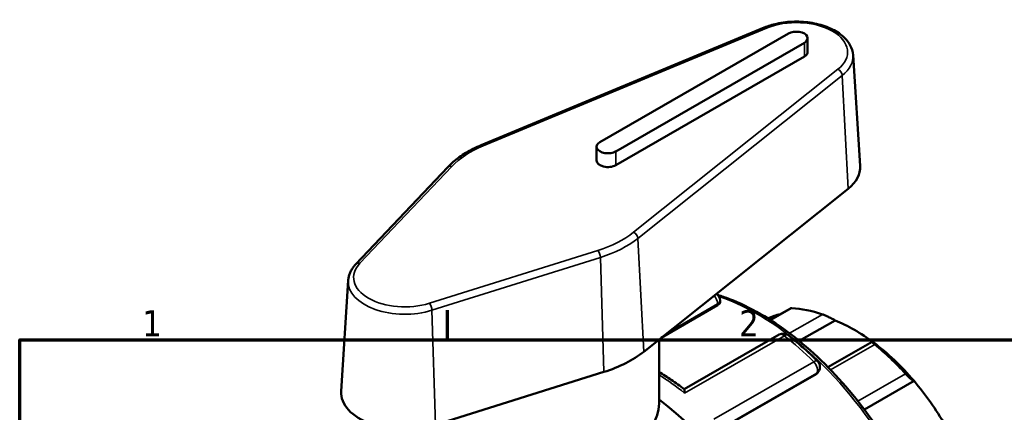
# Model space of a CAD drawing. Header units: millimetres. Extents: x 0 to 900, y -246 to 612.
# Tile 6 of 10: x 20 to 135, y 565 to 611. Entities that reach past the tile are written whole.
import ezdxf

# ---------------------------------------------------------------- set-up
doc = ezdxf.new("R2010")
doc.units = ezdxf.units.MM
for name, color, linetype, lineweight in [('Border (ANSI)', 7, 'Continuous', 70), ('Visible (ANSI)', 7, 'Continuous', 50), ('Visible Narrow (ANSI)', 7, 'Continuous', 35)]:
    doc.layers.add(name, color=color, linetype=linetype, lineweight=lineweight)
doc.styles.add('Note Text (ANSI)', font='tahoma.ttf')

# ---------------------------------------------------------------- blocks, each defined once
blk = doc.blocks.new('Borders Default Border')
at = {"layer": 'Border (ANSI)'}
blk.add_line((70.08, 574), (70.08, 577.45), dxfattribs=at)
at = {"layer": 'Border (ANSI)', "flags": 128}
blk.add_lwpolyline([(20, 20), (20, 574), (821, 574), (821, 20), (20, 20)], dxfattribs=at)
at = {"layer": 'Border (ANSI)', "char_height": 3.05, "attachment_point": 7, "style": 'Note Text (ANSI)'}
for s, insert in [('2', (104.2, 574.4)), ('1', (34.35, 574.4))]:
    blk.add_mtext(s, dxfattribs=dict(at, insert=insert))

msp = doc.modelspace()

# ---------------------------------------------------------------- linework, layer by layer
at = {"layer": 'Visible (ANSI)'}
for p, q in [((107.141, 610.538), (74.004, 596.762)), ((109.961, 609.829), (87.9, 597.124)), ((89.766, 596.049), (111.828, 608.754)), ((112.215, 607.672), (112.215, 609.291)), ((117.522, 607.318), (118.354, 594.342)), ((111.828, 607.135), (89.766, 594.43)), ((87.513, 594.968), (87.513, 596.587)), ((70.102, 594.205), (59.349, 582.856)), ((93.024, 572.584), (116.947, 591.667)), ((58.447, 580.931), (57.615, 567.955)), ((101.962, 578.575), (101.962, 578.375)), ((101.681, 578.022), (95.063, 574.21)), ((110.193, 577.661), (107.842, 576.307)), ((115.42, 576.258), (111.231, 573.846)), ((94.821, 566.533), (94.821, 574.017)), ((108.881, 574.594), (97.774, 568.198)), ((119.746, 573.74), (114.593, 570.773)), ((68.65, 564.023), (88.357, 570.215)), ((113.213, 569.977), (102.601, 563.866)), ((113.482, 570.257), (113.408, 570.152)), ((124.664, 569.163), (118.851, 565.816))]:
    msp.add_line(p, q, dxfattribs=at)
for centre, start, end in [((101.002, 578.575), 0, 56.24657), ((109.36, 573.762), 51.5908, 119.93599), ((112.696, 570.808), 324.97291, 45.5101)]:
    msp.add_arc(centre, 0.96, start, end, dxfattribs=at)
for centre, major_axis, ratio, start_param, end_param in [((110.895, 609.291), (1.32, 0), 0.5758617, 5.4977871, 8.6393798), ((110.895, 607.672), (1.32, 0), 0.5758617, 5.4977871, 6.2831853), ((88.833, 596.587), (-1.32, 0), 0.5758617, 5.4977871, 8.6393798), ((88.833, 594.968), (-1.32, 0), 0.5758617, 0, 2.3561945), ((110.895, 594.183), (7.465, 0), 0.5758617, 5.6578905, 6.3201086), ((117.004, 557.233), (-11.178, 19.411), 0.5780931, 5.6943142, 5.933446), ((117.683, 557.623), (-10.699, 18.58), 0.5780931, 6.1054024, 6.2322314), ((117.683, 557.623), (-10.699, 18.58), 0.5780931, 5.3499073, 5.6495344), ((117.683, 557.623), (-10.699, 18.58), 0.5780931, 5.0212158, 5.3499073), ((117.004, 557.233), (11.178, -19.411), 0.5780931, 1.924403, 2.1635348), ((81.621, 577.325), (14.065, 0), 0.5758617, 5.2118556, 5.6578905), ((117.683, 557.623), (-10.699, 18.58), 0.5780931, 4.7215888, 5.0212158), ((65.074, 567.797), (-7.465, 0), 0.5758617, 6.2462621, 8.3534483), ((91.237, 542.394), (16.468, -28.597), 0.5780931, 5.8321585, 8.4871392), ((81.621, 566.533), (-13.2, 0), 0.5758617, 0.3177162, 3.1415927)]:
    msp.add_ellipse(centre, major_axis=major_axis, ratio=ratio, start_param=start_param, end_param=end_param, dxfattribs=at)
for points, knots in [([(117.522, 607.318), (117.496, 607.729), (117.371, 608.133), (116.94, 608.914), (116.618, 609.284), (115.792, 609.97), (115.271, 610.275), (114.098, 610.771), (113.443, 610.959), (112.077, 611.2), (111.366, 611.253), (109.953, 611.223), (109.252, 611.139), (108.079, 610.878), (107.592, 610.726), (107.141, 610.538)], [5.5347104, 5.5347104, 5.5347104, 5.5347104, 5.805622, 5.805622, 6.1045759, 6.1045759, 6.435566, 6.435566, 6.7719774, 6.7719774, 7.1057726, 7.1057726, 7.4385465, 7.4385465, 7.6938782, 7.6938782, 7.6938782, 7.6938782]), ([(74.004, 596.762), (73.687, 596.63), (73.38, 596.49), (72.787, 596.194), (72.501, 596.038), (71.952, 595.71), (71.69, 595.538), (71.19, 595.181), (70.953, 594.995), (70.506, 594.61), (70.297, 594.41), (70.102, 594.205)], [1.41069292, 1.41069292, 1.41069292, 1.41069292, 1.49989991, 1.49989991, 1.5891069, 1.5891069, 1.67831388, 1.67831388, 1.76752087, 1.76752087, 1.85672786, 1.85672786, 1.85672786, 1.85672786]), ([(59.349, 582.856), (59.244, 582.746), (59.147, 582.631), (58.97, 582.394), (58.889, 582.271), (58.747, 582.019), (58.685, 581.889), (58.581, 581.623), (58.539, 581.487), (58.476, 581.212), (58.456, 581.072), (58.447, 580.931)], [1.85672786, 1.85672786, 1.85672786, 1.85672786, 1.94923653, 1.94923653, 2.04174521, 2.04174521, 2.13425389, 2.13425389, 2.22676257, 2.22676257, 2.31927125, 2.31927125, 2.31927125, 2.31927125]), ([(101.694, 579.241), (102.154, 579.097), (102.616, 578.934), (105.478, 577.819), (107.92, 576.406), (112.666, 572.771), (114.97, 570.547), (119.203, 565.522), (121.133, 562.722), (124.43, 556.827), (125.797, 553.732), (127.832, 547.553), (128.499, 544.47), (129.058, 538.619), (128.949, 535.851), (128.424, 533.262), (128.399, 533.144), (128.373, 533.026)], [6.0608785, 6.0608785, 6.0608785, 6.0608785, 6.1233782, 6.1233782, 6.4461542, 6.4461542, 6.7694719, 6.7694719, 7.0922168, 7.0922168, 7.4147424, 7.4147424, 7.7375525, 7.7375525, 8.06093, 8.06093, 8.0764992, 8.0764992, 8.0764992, 8.0764992]), ([(101.962, 578.375), (101.962, 578.375), (101.962, 578.374), (101.962, 578.316), (101.938, 578.253), (101.84, 578.13), (101.766, 578.071), (101.681, 578.022)], [0.219382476, 0.219382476, 0.219382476, 0.219382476, 0.219663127, 0.219663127, 0.255785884, 0.255785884, 0.291908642, 0.291908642, 0.291908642, 0.291908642]), ([(110.348, 577.683), (110.304, 577.685), (110.267, 577.683), (110.22, 577.673), (110.205, 577.668), (110.193, 577.661)], [0.181022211, 0.181022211, 0.181022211, 0.181022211, 0.201437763, 0.201437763, 0.214648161, 0.214648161, 0.214648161, 0.214648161]), ([(115.42, 576.258), (115.328, 576.31), (115.216, 576.372), (114.958, 576.507), (114.811, 576.581), (114.546, 576.709), (114.411, 576.772), (114.22, 576.855), (114.158, 576.881), (114.042, 576.927), (113.989, 576.947), (113.941, 576.964)], [0.34517896, 0.34517896, 0.34517896, 0.34517896, 0.39183314, 0.39183314, 0.44151314, 0.44151314, 0.48234424, 0.48234424, 0.50275979, 0.50275979, 0.52317534, 0.52317534, 0.52317534, 0.52317534]), ([(109.957, 574.515), (110.189, 574.331), (110.42, 574.143), (110.881, 573.761), (111.111, 573.566), (111.568, 573.17), (111.796, 572.968), (112.249, 572.558), (112.474, 572.349), (112.923, 571.926), (113.146, 571.711), (113.368, 571.493)], [0.18551928, 0.18551928, 0.18551928, 0.18551928, 0.21603132, 0.21603132, 0.24654337, 0.24654337, 0.27705541, 0.27705541, 0.30756745, 0.30756745, 0.33807949, 0.33807949, 0.33807949, 0.33807949]), ([(120.067, 573.436), (120.02, 573.474), (119.976, 573.51), (119.899, 573.574), (119.866, 573.603), (119.785, 573.677), (119.756, 573.708), (119.736, 573.745), (119.751, 573.746), (119.825, 573.717), (119.881, 573.689), (119.946, 573.652)], [0.18102221, 0.18102221, 0.18102221, 0.18102221, 0.20143776, 0.20143776, 0.22185331, 0.22185331, 0.26268442, 0.26268442, 0.31236442, 0.31236442, 0.3590186, 0.3590186, 0.3590186, 0.3590186]), ([(97.778, 568.194), (97.274, 568.581), (96.766, 568.95), (95.78, 569.629), (95.301, 569.942), (94.821, 570.238)], [6.12001777, 6.12001777, 6.12001777, 6.12001777, 6.18600886, 6.18600886, 6.24775775, 6.24775775, 6.24775775, 6.24775775]), ([(124.664, 569.163), (124.62, 569.179), (124.56, 569.212), (124.41, 569.313), (124.318, 569.385), (124.139, 569.538), (124.043, 569.625), (123.897, 569.768), (123.847, 569.818), (123.751, 569.918), (123.704, 569.968), (123.661, 570.017)], [0.34517896, 0.34517896, 0.34517896, 0.34517896, 0.39183314, 0.39183314, 0.44151314, 0.44151314, 0.48234424, 0.48234424, 0.50275979, 0.50275979, 0.52317534, 0.52317534, 0.52317534, 0.52317534]), ([(97.778, 568.194), (97.785, 568.19), (97.79, 568.176), (97.803, 568.121), (97.808, 568.068), (97.816, 567.931), (97.818, 567.845), (97.818, 567.746), (97.818, 567.744), (97.818, 567.743)], [0.07439382, 0.07439382, 0.07439382, 0.07439382, 0.0992123, 0.0992123, 0.14004962, 0.14004962, 0.18293512, 0.18293512, 0.18355319, 0.18355319, 0.18355319, 0.18355319])]:
    msp.add_open_spline(points, degree=3, knots=knots, dxfattribs=at)
msp.add_open_spline([(113.408, 570.152), (113.358, 570.081), (113.29, 570.021), (113.213, 569.977)], degree=3, dxfattribs=at)
at = {"layer": 'Visible Narrow (ANSI)'}
for p, q in [((74.25, 596.694), (107.387, 610.47)), ((111.828, 607.135), (111.828, 608.754)), ((115.754, 605.652), (91.831, 586.57)), ((92.349, 585.859), (116.272, 604.941)), ((116.272, 604.941), (116.947, 591.667)), ((89.766, 594.43), (89.766, 596.049)), ((59.814, 582.939), (70.566, 594.288)), ((92.349, 585.859), (93.024, 572.584)), ((87.652, 584.449), (67.945, 578.257)), ((68.251, 577.438), (87.958, 583.63)), ((87.958, 583.63), (88.357, 570.215)), ((68.251, 577.438), (68.65, 564.023)), ((95.797, 574.796), (101.681, 578.185)), ((101.681, 578.185), (101.681, 578.022)), ((107.897, 576.272), (110.348, 577.683)), ((113.941, 576.964), (110.088, 574.745)), ((97.818, 567.743), (109.486, 574.462)), ((114.899, 570.46), (120.067, 573.436)), ((112.921, 571.419), (101.254, 564.7)), ((102.564, 563.904), (113.284, 570.077)), ((113.284, 570.077), (113.213, 569.977)), ((123.661, 570.017), (118.087, 566.807))]:
    msp.add_line(p, q, dxfattribs=at)
for centre, major_axis, ratio, start_param, end_param in [((110.895, 607.672), (5.993, 0), 0.5758617, 5.6578905, 8.4792764), ((107.387, 609.947), (-0.246, 0.591), 0.47854, 5.567904, 6.2831853), ((110.895, 607.177), (6.632, 0), 0.5758617, 5.6578905, 6.3201086), ((115.754, 605.129), (-0.399, 0.5), 0.6628595, 3.8873111, 5.4057475), ((81.621, 590.815), (12.593, 0), 0.5758617, 2.1960911, 2.642126), ((74.25, 596.171), (-0.246, 0.591), 0.47854, 5.567904, 6.2831853), ((70.566, 593.765), (-0.465, 0.44), 0.7176741, 5.309547, 6.2831853), ((81.621, 590.815), (-12.593, 0), 0.5758617, 2.070263, 2.5162979), ((91.831, 586.047), (0.399, -0.5), 0.6628595, 0.7457184, 2.2641549), ((81.621, 590.319), (13.232, 0), 0.5758617, 5.2118556, 5.6578905), ((87.652, 583.926), (-0.192, 0.611), 0.3915702, 4.0885462, 5.6069826), ((65.074, 581.286), (-5.993, 0), 0.5758617, 5.7837187, 8.3534483), ((59.814, 582.416), (-0.465, 0.44), 0.7176741, 5.309547, 6.2831853), ((65.074, 580.79), (-6.632, 0), 0.5758617, 6.2462621, 8.3534483), ((101.002, 578.575), (-0.479, 0.832), 0.5780931, 3.9289245, 5.1108217), ((101.002, 578.575), (0.96, 0), 0.5758617, 5.4977871, 6.2831853), ((106.341, 551.092), (15.809, -27.453), 0.5780931, 0.5846638, 2.5607944), ((67.945, 577.734), (-0.192, 0.611), 0.3915702, 4.0885462, 5.6069826), ((109.36, 573.762), (-0.479, 0.832), 0.5780931, 5.3142016, 6.2831853), ((109.36, 573.762), (0.596, 0.752), 0.4619517, 0, 0.8608284), ((105.181, 550.424), (16.468, -28.597), 0.5780931, 2.0200487, 2.1726089), ((112.696, 570.808), (0.673, 0.685), 0.3543698, 0, 0.9043308), ((112.696, 570.808), (0.479, -0.832), 0.5780931, 0.2637331, 2.0200487), ((93.514, 543.705), (16.468, -28.597), 0.5780931, 2.1726089, 2.3021105), ((112.696, 570.808), (0.786, -0.551), 0.7877574, 5.930605, 6.2831853)]:
    msp.add_ellipse(centre, major_axis=major_axis, ratio=ratio, start_param=start_param, end_param=end_param, dxfattribs=at)

# ---------------------------------------------------------------- block references
msp.add_blockref('Borders Default Border', (0, 0))

doc.saveas('drawing.dxf')
